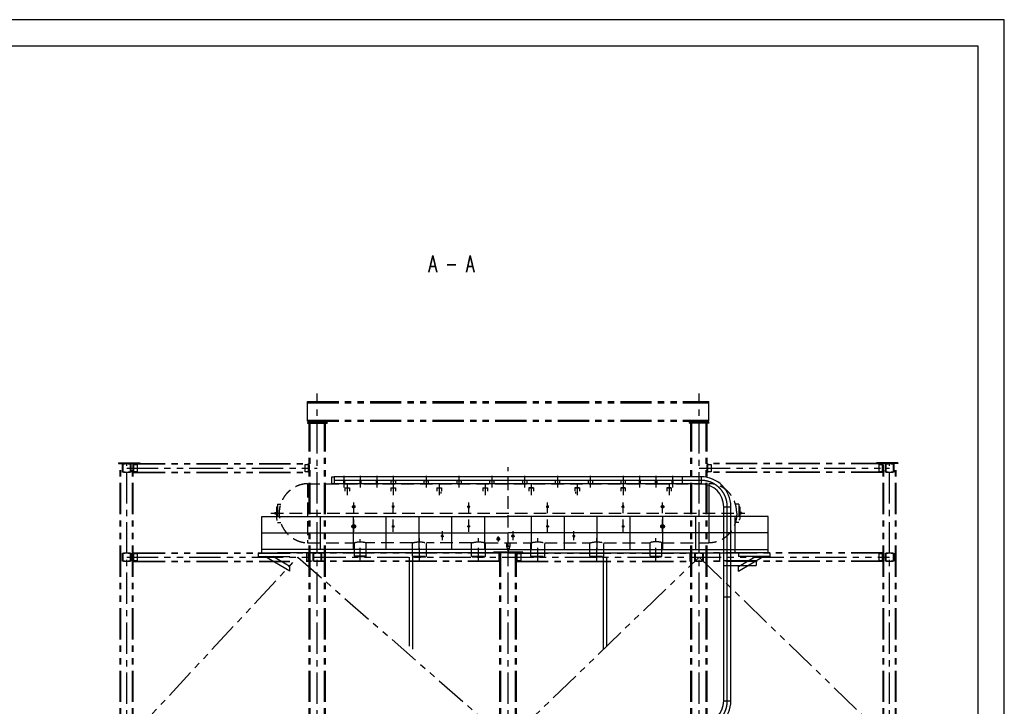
# Model space of a CAD drawing. Header units: millimetres. Extents: x -21 to 67273, y 14 to 95134.
# Tile 55 of 55: x 37290 to 67259, y 74251 to 95134. Entities that reach past the tile are written whole.
import ezdxf

# ---------------------------------------------------------------- set-up
doc = ezdxf.new("R2010")
doc.units = ezdxf.units.MM
doc.header["$LTSCALE"] = 30
for name, pattern in [('CENTER', [50.8, 31.75, -6.35, 6.35, -6.35]), ('DASHED', [19.05, 12.7, -6.35]), ('PHANTOM', [63.5, 31.75, -6.35, 6.35, -6.35, 6.35, -6.35])]:
    doc.linetypes.add(name, pattern=pattern)
for name, color, linetype in [('双点画线', 6, 'PHANTOM'), ('文本', 21, 'Continuous'), ('标注', 3, 'Continuous'), ('点画线', 2, 'CENTER'), ('细实线', 4, 'Continuous'), ('虚线', 1, 'DASHED')]:
    doc.layers.add(name, color=color, linetype=linetype)
doc.styles.get("Standard").update_dxf_attribs({"font": 'romans.shx', "width": 0.7, "bigfont": 'hzdx.shx'})

msp = doc.modelspace()

# ---------------------------------------------------------------- linework, layer by layer
for p, q in [((66459.476, 94334.368), (1979.476, 94334.368)), ((66459.476, 814.368), (66459.476, 94334.368))]:
    msp.add_line(p, q)
at = {"ltscale": 50}
for p, q in [((46795.876, 81231.618), (46857.876, 81231.618)), ((46795.876, 81012.618), (46795.876, 81231.618)), ((58027.876, 81231.618), (46857.876, 81231.618)), ((46857.876, 81231.618), (46857.876, 81012.618)), ((57457.876, 81231.618), (57457.876, 81012.618)), ((46857.876, 81012.618), (46795.876, 81012.618)), ((58027.876, 81012.618), (46857.876, 81012.618)), ((58718.376, 74415.118), (58718.376, 80322.118)), ((58937.376, 74415.118), (58937.376, 80322.118)), ((58732.876, 78690.118), (59702.649, 78690.118)), ((58732.876, 78530.118), (59702.649, 78530.118)), ((59702.649, 78690.118), (59702.649, 78530.118)), ((58937.376, 77572.118), (58718.376, 77572.118))]:
    msp.add_line(p, q, dxfattribs=at)
for centre, radius, start, end in [((58027.876, 80322.118), 909.5, 0, 90), ((58027.876, 80322.118), 690.5, 0, 90), ((58027.876, 74415.118), 909.5, 270, 0), ((58027.876, 74415.118), 690.5, 270, 0)]:
    msp.add_arc(centre, radius, start, end, dxfattribs=at)
at = {"layer": '双点画线'}
for p, q in [((46047.876, 83522.118), (58267.876, 83522.118)), ((46047.876, 82922.118), (46047.876, 83522.118)), ((46047.876, 83486.118), (58267.876, 83486.118)), ((58267.876, 82922.118), (58267.876, 83522.118)), ((46047.876, 82958.118), (58267.876, 82958.118)), ((46047.876, 82922.118), (58267.876, 82922.118)), ((46047.876, 82882.118), (46647.876, 82882.118)), ((46047.876, 82882.118), (46047.876, 82862.118)), ((46047.876, 82862.118), (46647.876, 82862.118)), ((46097.876, 36282.118), (46097.876, 82862.118)), ((46127.876, 36282.118), (46127.876, 82862.118)), ((46247.876, 82922.118), (46447.876, 82922.118)), ((46247.876, 82922.118), (46247.876, 82882.118)), ((46447.876, 82922.118), (46447.876, 82882.118)), ((46567.876, 36282.118), (46567.876, 82862.118)), ((46597.876, 36282.118), (46597.876, 82862.118)), ((46647.876, 82882.118), (46647.876, 82862.118)), ((58267.876, 82882.118), (57667.876, 82882.118)), ((57667.876, 82882.118), (57667.876, 82862.118)), ((58267.876, 82862.118), (57667.876, 82862.118)), ((57717.876, 36282.118), (57717.876, 82862.118)), ((57747.876, 36282.118), (57747.876, 82862.118)), ((57867.876, 82922.118), (57867.876, 82882.118)), ((57867.876, 82922.118), (58067.876, 82922.118)), ((58067.876, 82922.118), (58067.876, 82882.118)), ((58187.876, 36282.118), (58187.876, 82862.118)), ((58217.876, 36282.118), (58217.876, 82862.118)), ((58267.876, 82882.118), (58267.876, 82862.118)), ((40297.876, 81652.118), (40947.876, 81652.118)), ((40297.876, 81652.118), (40297.876, 81632.118)), ((40297.876, 81632.118), (40947.876, 81632.118)), ((40347.876, 36282.118), (40347.876, 81632.118)), ((40369.876, 36282.118), (40369.876, 81632.118)), ((40725.876, 36282.118), (40725.876, 81632.118)), ((40747.876, 36282.118), (40747.876, 81632.118)), ((40767.876, 81362.118), (40767.876, 81632.118)), ((40767.876, 81632.118), (46097.876, 81632.118)), ((40767.876, 81622.118), (46097.876, 81622.118)), ((40947.876, 81652.118), (40947.876, 81632.118)), ((46077.876, 81362.118), (46077.876, 81632.118)), ((58237.876, 81362.118), (58237.876, 81632.118)), ((63547.876, 81632.118), (58237.876, 81632.118)), ((63547.876, 81622.118), (58237.876, 81622.118)), ((64017.876, 81652.118), (63367.876, 81652.118)), ((63367.876, 81652.118), (63367.876, 81632.118)), ((64017.876, 81632.118), (63367.876, 81632.118)), ((63547.876, 81362.118), (63547.876, 81632.118)), ((63567.876, 36282.118), (63567.876, 81632.118)), ((63589.876, 36282.118), (63589.876, 81632.118)), ((63945.876, 36282.118), (63945.876, 81632.118)), ((63967.876, 36282.118), (63967.876, 81632.118)), ((64017.876, 81652.118), (64017.876, 81632.118)), ((40547.876, 81497.118), (46347.876, 81497.118)), ((40767.876, 81372.118), (46097.876, 81372.118)), ((40767.876, 81362.118), (46097.876, 81362.118)), ((57967.876, 81497.118), (63767.876, 81497.118)), ((63547.876, 81372.118), (58237.876, 81372.118)), ((63547.876, 81362.118), (58237.876, 81362.118)), ((40767.876, 78922.118), (46077.876, 78922.118)), ((40767.876, 78652.118), (40767.876, 78922.118)), ((40767.876, 78912.118), (45507.876, 78912.118)), ((51887.876, 78912.118), (46007.876, 78912.118)), ((46027.876, 78652.118), (46027.876, 78922.118)), ((46077.876, 78652.118), (46077.876, 78922.118)), ((51887.876, 78922.118), (46617.876, 78922.118)), ((52607.876, 78942.118), (51707.876, 78942.118)), ((51707.876, 78922.118), (51707.876, 78942.118)), ((52607.876, 78922.118), (51707.876, 78922.118)), ((51887.876, 78652.118), (51887.876, 78922.118)), ((51907.876, 36282.118), (51907.876, 78922.118)), ((51937.876, 36282.118), (51937.876, 78922.118)), ((52377.876, 36282.118), (52377.876, 78922.118)), ((52407.876, 36282.118), (52407.876, 78922.118)), ((52427.876, 78922.118), (57697.876, 78922.118)), ((52427.876, 78652.118), (52427.876, 78922.118)), ((52427.876, 78912.118), (57697.876, 78912.118)), ((52607.876, 78922.118), (52607.876, 78942.118)), ((57697.876, 78652.118), (57697.876, 78922.118)), ((63547.876, 78922.118), (58237.876, 78922.118)), ((63547.876, 78912.118), (58237.876, 78912.118)), ((58596.756, 78652.118), (58596.756, 78922.118)), ((63547.876, 78652.118), (63547.876, 78922.118)), ((40547.876, 78787.118), (63767.876, 78787.118)), ((40547.876, 73187.118), (45757.876, 78787.118)), ((40767.876, 78662.118), (45507.876, 78662.118)), ((40767.876, 78652.118), (45507.876, 78652.118)), ((45757.876, 78787.118), (52157.876, 73187.118)), ((51887.876, 78662.118), (46007.876, 78662.118)), ((51887.876, 78652.118), (46007.876, 78652.118)), ((52157.876, 73187.118), (57967.876, 78787.118)), ((52427.876, 78662.118), (57697.876, 78662.118)), ((52427.876, 78652.118), (57697.876, 78652.118)), ((57967.876, 78787.118), (63767.876, 73187.118)), ((63547.876, 78662.118), (58237.876, 78662.118)), ((63547.876, 78652.118), (58237.876, 78652.118))]:
    msp.add_line(p, q, dxfattribs=at)
at = {"layer": '双点画线', "ltscale": 50}
for p, q in [((47191.376, 80893.463), (47324.376, 80893.463)), ((47191.376, 80893.463), (47324.376, 80893.463)), ((47191.376, 80893.463), (47191.376, 80793.463)), ((47324.376, 80893.463), (47324.376, 80793.463)), ((48591.376, 80893.463), (48591.376, 80793.463)), ((48591.376, 80893.463), (48724.376, 80893.463)), ((48591.376, 80893.463), (48724.376, 80893.463)), ((48724.376, 80893.463), (48724.376, 80793.463)), ((49991.376, 80893.463), (49991.376, 80793.463)), ((49991.376, 80893.463), (50124.376, 80893.463)), ((49991.376, 80893.463), (50124.376, 80893.463)), ((50124.376, 80893.463), (50124.376, 80793.463)), ((51391.376, 80893.463), (51391.376, 80793.463)), ((51391.376, 80893.463), (51524.376, 80893.463)), ((51391.376, 80893.463), (51524.376, 80893.463)), ((51524.376, 80893.463), (51524.376, 80793.463)), ((52791.376, 80893.463), (52791.376, 80793.463)), ((52924.376, 80893.463), (52791.376, 80893.463)), ((52791.376, 80893.463), (52924.376, 80893.463)), ((52924.376, 80893.463), (52924.376, 80793.463)), ((54324.376, 80893.463), (54191.376, 80893.463)), ((54191.376, 80893.463), (54324.376, 80893.463)), ((54191.376, 80893.463), (54191.376, 80793.463)), ((54324.376, 80893.463), (54324.376, 80793.463)), ((55724.376, 80893.463), (55591.376, 80893.463)), ((55591.376, 80893.463), (55591.376, 80793.463)), ((55591.376, 80893.463), (55724.376, 80893.463)), ((55724.376, 80893.463), (55724.376, 80793.463)), ((56991.376, 80893.463), (56991.376, 80793.463)), ((57124.376, 80893.463), (56991.376, 80893.463)), ((56991.376, 80893.463), (57124.376, 80893.463)), ((57124.376, 80893.463), (57124.376, 80793.463))]:
    msp.add_line(p, q, dxfattribs=at)
at = {"layer": '双点画线'}
for points in [[(40422.877, 81622.118), (40500.877, 81622.118), (40500.877, 81619.098), (40500.477, 81616.945), (40499.328, 81615.074), (40497.582, 81613.743), (40495.475, 81613.128), (40440.689, 81607.649), (40436.472, 81606.422), (40432.98, 81603.761), (40430.679, 81600.021), (40429.877, 81595.703), (40429.877, 81398.523), (40430.682, 81394.206), (40432.986, 81390.468), (40436.481, 81387.809), (40440.686, 81386.587), (40495.475, 81381.108), (40497.577, 81380.496), (40499.324, 81379.166), (40500.475, 81377.297), (40500.877, 81375.138), (40500.877, 81372.118), (40422.877, 81372.118)], [(40447.877, 81632.118), (40647.877, 81632.118), (40647.877, 81622.118), (40447.877, 81622.118)], [(40672.875, 81372.118), (40594.875, 81372.118), (40594.875, 81375.118), (40595.275, 81377.318), (40596.475, 81379.118), (40598.175, 81380.518), (40600.275, 81381.118), (40655.075, 81386.618), (40659.275, 81387.818), (40662.775, 81390.518), (40665.075, 81394.218), (40665.875, 81398.518), (40665.875, 81595.718), (40665.075, 81600.018), (40662.775, 81603.718), (40659.275, 81606.418), (40655.075, 81607.618), (40600.275, 81613.118), (40598.175, 81613.718), (40596.375, 81615.118), (40595.275, 81616.918), (40594.875, 81619.118), (40594.875, 81622.118), (40672.875, 81622.118)], [(40747.876, 81607.118), (40867.876, 81607.118), (40867.876, 81387.118), (40747.876, 81387.118)], [(45977.876, 81607.118), (46097.876, 81607.118), (46097.876, 81387.118), (45977.876, 81387.118)], [(58217.876, 81607.118), (58337.876, 81607.118), (58337.876, 81387.118), (58217.876, 81387.118)], [(63447.876, 81607.118), (63567.876, 81607.118), (63567.876, 81387.118), (63447.876, 81387.118)], [(63642.877, 81622.118), (63720.877, 81622.118), (63720.877, 81619.098), (63720.477, 81616.945), (63719.328, 81615.074), (63717.582, 81613.743), (63715.475, 81613.128), (63660.689, 81607.649), (63656.472, 81606.422), (63652.98, 81603.761), (63650.679, 81600.021), (63649.877, 81595.703), (63649.877, 81398.523), (63650.682, 81394.206), (63652.986, 81390.468), (63656.481, 81387.809), (63660.686, 81386.587), (63715.475, 81381.108), (63717.577, 81380.496), (63719.324, 81379.166), (63720.475, 81377.297), (63720.877, 81375.138), (63720.877, 81372.118), (63642.877, 81372.118)], [(63667.877, 81632.118), (63867.877, 81632.118), (63867.877, 81622.118), (63667.877, 81622.118)], [(63892.875, 81372.118), (63814.875, 81372.118), (63814.875, 81375.118), (63815.275, 81377.318), (63816.475, 81379.118), (63818.175, 81380.518), (63820.275, 81381.118), (63875.075, 81386.618), (63879.275, 81387.818), (63882.775, 81390.518), (63885.075, 81394.218), (63885.875, 81398.518), (63885.875, 81595.718), (63885.075, 81600.018), (63882.775, 81603.718), (63879.275, 81606.418), (63875.075, 81607.618), (63820.275, 81613.118), (63818.175, 81613.718), (63816.375, 81615.118), (63815.275, 81616.918), (63814.875, 81619.118), (63814.875, 81622.118), (63892.875, 81622.118)], [(40447.877, 81372.118), (40647.877, 81372.118), (40647.877, 81362.118), (40447.877, 81362.118)], [(63667.877, 81372.118), (63867.877, 81372.118), (63867.877, 81362.118), (63667.877, 81362.118)], [(40422.877, 78912.118), (40500.877, 78912.118), (40500.877, 78909.098), (40500.477, 78906.945), (40499.328, 78905.074), (40497.582, 78903.743), (40495.475, 78903.128), (40440.689, 78897.649), (40436.472, 78896.422), (40432.98, 78893.761), (40430.679, 78890.021), (40429.877, 78885.703), (40429.877, 78688.523), (40430.682, 78684.206), (40432.986, 78680.468), (40436.481, 78677.809), (40440.686, 78676.587), (40495.475, 78671.108), (40497.577, 78670.496), (40499.324, 78669.166), (40500.475, 78667.297), (40500.877, 78665.138), (40500.877, 78662.118), (40422.877, 78662.118)], [(40447.877, 78922.118), (40647.877, 78922.118), (40647.877, 78912.118), (40447.877, 78912.118)], [(40672.875, 78662.118), (40594.875, 78662.118), (40594.875, 78665.118), (40595.275, 78667.318), (40596.475, 78669.118), (40598.175, 78670.518), (40600.275, 78671.118), (40655.075, 78676.618), (40659.275, 78677.818), (40662.775, 78680.518), (40665.075, 78684.218), (40665.875, 78688.518), (40665.875, 78885.718), (40665.075, 78890.018), (40662.775, 78893.718), (40659.275, 78896.418), (40655.075, 78897.618), (40600.275, 78903.118), (40598.175, 78903.718), (40596.375, 78905.118), (40595.275, 78906.918), (40594.875, 78909.118), (40594.875, 78912.118), (40672.875, 78912.118)], [(40747.876, 78897.118), (40867.876, 78897.118), (40867.876, 78677.118), (40747.876, 78677.118)], [(46222.877, 78912.118), (46300.877, 78912.118), (46300.877, 78909.098), (46300.477, 78906.945), (46299.328, 78905.074), (46297.582, 78903.743), (46295.475, 78903.128), (46240.689, 78897.649), (46236.472, 78896.422), (46232.98, 78893.761), (46230.679, 78890.021), (46229.877, 78885.703), (46229.877, 78688.523), (46230.682, 78684.206), (46232.986, 78680.468), (46236.481, 78677.809), (46240.686, 78676.587), (46295.475, 78671.108), (46297.577, 78670.496), (46299.324, 78669.166), (46300.475, 78667.297), (46300.877, 78665.138), (46300.877, 78662.118), (46222.877, 78662.118)], [(46247.877, 78922.118), (46447.877, 78922.118), (46447.877, 78912.118), (46247.877, 78912.118)], [(46472.875, 78662.118), (46394.875, 78662.118), (46394.875, 78665.118), (46395.275, 78667.318), (46396.475, 78669.118), (46398.175, 78670.518), (46400.275, 78671.118), (46455.075, 78676.618), (46459.275, 78677.818), (46462.775, 78680.518), (46465.075, 78684.218), (46465.875, 78688.518), (46465.875, 78885.718), (46465.075, 78890.018), (46462.775, 78893.718), (46459.275, 78896.418), (46455.075, 78897.618), (46400.275, 78903.118), (46398.175, 78903.718), (46396.375, 78905.118), (46395.275, 78906.918), (46394.875, 78909.118), (46394.875, 78912.118), (46472.875, 78912.118)], [(52427.876, 78897.118), (52547.876, 78897.118), (52547.876, 78677.118), (52427.876, 78677.118)], [(57842.877, 78912.118), (57920.877, 78912.118), (57920.877, 78909.098), (57920.477, 78906.945), (57919.328, 78905.074), (57917.582, 78903.743), (57915.475, 78903.128), (57860.689, 78897.649), (57856.472, 78896.422), (57852.98, 78893.761), (57850.679, 78890.021), (57849.877, 78885.703), (57849.877, 78688.523), (57850.682, 78684.206), (57852.986, 78680.468), (57856.481, 78677.809), (57860.686, 78676.587), (57915.475, 78671.108), (57917.577, 78670.496), (57919.324, 78669.166), (57920.475, 78667.297), (57920.877, 78665.138), (57920.877, 78662.118), (57842.877, 78662.118)], [(57867.877, 78922.118), (58067.877, 78922.118), (58067.877, 78912.118), (57867.877, 78912.118)], [(58092.875, 78662.118), (58014.875, 78662.118), (58014.875, 78665.118), (58015.275, 78667.318), (58016.475, 78669.118), (58018.175, 78670.518), (58020.275, 78671.118), (58075.075, 78676.618), (58079.275, 78677.818), (58082.775, 78680.518), (58085.075, 78684.218), (58085.875, 78688.518), (58085.875, 78885.718), (58085.075, 78890.018), (58082.775, 78893.718), (58079.275, 78896.418), (58075.075, 78897.618), (58020.275, 78903.118), (58018.175, 78903.718), (58016.375, 78905.118), (58015.275, 78906.918), (58014.875, 78909.118), (58014.875, 78912.118), (58092.875, 78912.118)], [(63447.876, 78897.118), (63567.876, 78897.118), (63567.876, 78677.118), (63447.876, 78677.118)], [(63642.877, 78912.118), (63720.877, 78912.118), (63720.877, 78909.098), (63720.477, 78906.945), (63719.328, 78905.074), (63717.582, 78903.743), (63715.475, 78903.128), (63660.689, 78897.649), (63656.472, 78896.422), (63652.98, 78893.761), (63650.679, 78890.021), (63649.877, 78885.703), (63649.877, 78688.523), (63650.682, 78684.206), (63652.986, 78680.468), (63656.481, 78677.809), (63660.686, 78676.587), (63715.475, 78671.108), (63717.577, 78670.496), (63719.324, 78669.166), (63720.475, 78667.297), (63720.877, 78665.138), (63720.877, 78662.118), (63642.877, 78662.118)], [(63667.877, 78922.118), (63867.877, 78922.118), (63867.877, 78912.118), (63667.877, 78912.118)], [(63892.875, 78662.118), (63814.875, 78662.118), (63814.875, 78665.118), (63815.275, 78667.318), (63816.475, 78669.118), (63818.175, 78670.518), (63820.275, 78671.118), (63875.075, 78676.618), (63879.275, 78677.818), (63882.775, 78680.518), (63885.075, 78684.218), (63885.875, 78688.518), (63885.875, 78885.718), (63885.075, 78890.018), (63882.775, 78893.718), (63879.275, 78896.418), (63875.075, 78897.618), (63820.275, 78903.118), (63818.175, 78903.718), (63816.375, 78905.118), (63815.275, 78906.918), (63814.875, 78909.118), (63814.875, 78912.118), (63892.875, 78912.118)], [(40447.877, 78662.118), (40647.877, 78662.118), (40647.877, 78652.118), (40447.877, 78652.118)], [(46247.877, 78662.118), (46447.877, 78662.118), (46447.877, 78652.118), (46247.877, 78652.118)], [(57867.877, 78662.118), (58067.877, 78662.118), (58067.877, 78652.118), (57867.877, 78652.118)], [(63667.877, 78662.118), (63867.877, 78662.118), (63867.877, 78652.118), (63667.877, 78652.118)]]:
    msp.add_lwpolyline(points, close=True, dxfattribs=at)
at = {"layer": '标注', "ltscale": 50}
for p, q in [((58027.876, 81231.618), (58027.876, 81012.618)), ((58718.376, 80322.118), (58937.376, 80322.118)), ((58718.376, 74415.118), (58937.376, 74415.118))]:
    msp.add_line(p, q, dxfattribs=at)
at = {"layer": '点画线'}
for p, q in [((46347.876, 36222.118), (46347.876, 83762.118)), ((57967.876, 36222.118), (57967.876, 83762.118)), ((40547.876, 36222.118), (40547.876, 81632.118)), ((63767.876, 36222.118), (63767.876, 81632.118)), ((50107.876, 80777.081), (50107.876, 80718.932)), ((54207.876, 80777.081), (54207.876, 80718.932)), ((52157.876, 36222.118), (52157.876, 78922.118))]:
    msp.add_line(p, q, dxfattribs=at)
at = {"layer": '点画线', "ltscale": 50}
for p, q in [((58027.876, 81122.118), (46857.876, 81122.118)), ((47257.876, 81027.847), (47257.876, 80677.022)), ((48657.876, 81027.847), (48657.876, 80677.022)), ((50057.876, 81027.847), (50057.876, 80677.022)), ((51457.876, 81027.847), (51457.876, 80677.022)), ((52857.876, 81027.847), (52857.876, 80677.022)), ((54257.876, 81027.847), (54257.876, 80677.022)), ((55657.876, 81027.847), (55657.876, 80677.022)), ((57057.876, 81027.847), (57057.876, 80677.022)), ((58827.876, 74415.118), (58827.876, 80322.118))]:
    msp.add_line(p, q, dxfattribs=at)
for centre, start, end in [((58027.876, 80322.118), 0, 90), ((58027.876, 74415.118), 270, 0)]:
    msp.add_arc(centre, 800, start, end, dxfattribs=at)
at = {"layer": '细实线'}
for p, q in [((67259.476, 95134.368), (-20.524, 95134.368)), ((67259.476, 14.368), (67259.476, 95134.368)), ((44657.876, 80022.118), (52157.876, 80022.118)), ((44657.876, 78922.118), (44657.876, 80022.118)), ((46447.876, 79022.118), (46447.876, 80022.118)), ((47447.876, 79022.118), (47447.876, 80022.118)), ((48447.876, 79022.118), (48447.876, 80022.118)), ((49447.876, 79022.118), (49447.876, 80022.118)), ((50447.876, 79022.118), (50447.876, 80022.118)), ((51447.876, 79022.118), (51447.876, 80022.118)), ((60067.876, 80022.118), (52157.876, 80022.118)), ((52867.876, 79022.118), (52867.876, 80022.118)), ((53867.876, 79022.118), (53867.876, 80022.118)), ((54867.876, 79022.118), (54867.876, 80022.118)), ((55867.876, 79022.118), (55867.876, 80022.118)), ((56867.876, 79022.118), (56867.876, 80022.118)), ((57867.876, 79022.118), (57867.876, 80022.118)), ((59067.876, 78922.118), (59067.876, 80022.118)), ((60067.876, 78922.118), (60067.876, 80022.118)), ((44657.876, 79522.118), (52157.876, 79522.118)), ((60067.876, 79522.118), (52157.876, 79522.118)), ((44551.913, 78922.118), (44551.913, 78802.118)), ((44551.913, 78922.118), (45507.876, 78922.118)), ((52157.876, 79022.118), (44657.876, 79022.118)), ((52157.876, 78922.118), (45141.913, 78922.118)), ((46097.876, 78922.118), (46097.876, 78802.118)), ((52157.876, 79022.118), (60067.876, 79022.118)), ((52157.876, 79022.118), (52157.876, 78922.118)), ((52157.876, 79022.118), (52157.876, 78922.118)), ((52157.876, 79022.118), (52157.876, 78922.118)), ((52157.876, 79022.118), (52157.876, 78922.118)), ((52157.876, 78922.118), (59173.839, 78922.118)), ((60122.719, 78922.118), (59166.756, 78922.118)), ((59166.756, 78922.118), (59166.756, 78802.118)), ((60122.719, 78922.118), (60122.719, 78802.118)), ((44551.913, 78802.118), (45507.876, 78802.118)), ((45507.876, 78365.19), (44751.094, 78802.118)), ((45507.876, 78503.754), (44991.094, 78802.118)), ((49158.876, 76077.72), (49158.876, 78787.118)), ((49252.876, 75987.118), (49252.876, 78787.118)), ((55062.876, 75987.118), (55062.876, 78787.118)), ((55156.876, 76077.72), (55156.876, 78787.118)), ((60122.719, 78802.118), (59166.756, 78802.118)), ((59166.756, 78503.754), (59683.538, 78802.118)), ((59166.756, 78365.19), (59923.538, 78802.118)), ((45507.876, 78365.19), (45507.876, 78503.754)), ((59166.756, 78365.19), (59166.756, 78503.754))]:
    msp.add_line(p, q, dxfattribs=at)
at = {"layer": '虚线'}
for p, q in [((52157.876, 78542.621), (52157.876, 81519.733)), ((47157.876, 81256.502), (47157.876, 80905.677)), ((47657.876, 81256.502), (47657.876, 80905.677)), ((48157.876, 81256.502), (48157.876, 80905.677)), ((48657.876, 81256.502), (48657.876, 80905.677)), ((49657.876, 81256.502), (49657.876, 80905.677)), ((50657.876, 81256.502), (50657.876, 80905.677)), ((51657.876, 81256.502), (51657.876, 80905.677)), ((52657.876, 81256.502), (52657.876, 80905.677)), ((53657.876, 81256.502), (53657.876, 80905.677)), ((54657.876, 81256.502), (54657.876, 80905.677)), ((55657.876, 81256.502), (55657.876, 80905.677)), ((56157.876, 81256.502), (56157.876, 80905.677)), ((56657.876, 81256.502), (56657.876, 80905.677)), ((57157.876, 81256.502), (57157.876, 80905.677)), ((46047.876, 81022.118), (56629.376, 81022.118)), ((46047.876, 81022.118), (46047.876, 79222.118)), ((46047.876, 80982.118), (46047.876, 79262.118)), ((46047.876, 80982.118), (46047.876, 79262.118)), ((47143.876, 81102.118), (47171.876, 81102.118)), ((47143.876, 81102.118), (47143.876, 81022.118)), ((47171.876, 81102.118), (47171.876, 81022.118)), ((47645.376, 81102.118), (47645.376, 81022.118)), ((47645.376, 81102.118), (47670.376, 81102.118)), ((47670.376, 81102.118), (47670.376, 81022.118)), ((48145.376, 81102.118), (48170.376, 81102.118)), ((48145.376, 81102.118), (48145.376, 81022.118)), ((48170.376, 81102.118), (48170.376, 81022.118)), ((48170.376, 81022.118), (48213.376, 81022.118)), ((48186.376, 81022.118), (48213.376, 81022.118)), ((48591.376, 81122.118), (48724.376, 81122.118)), ((48591.376, 81122.118), (48591.376, 81022.118)), ((48724.376, 81122.118), (48724.376, 81022.118)), ((49591.376, 81122.118), (49724.376, 81122.118)), ((49591.376, 81122.118), (49591.376, 81022.118)), ((49724.376, 81122.118), (49724.376, 81022.118)), ((50591.376, 81122.118), (50724.376, 81122.118)), ((50591.376, 81122.118), (50591.376, 81022.118)), ((50724.376, 81122.118), (50724.376, 81022.118)), ((51591.376, 81122.118), (51724.376, 81122.118)), ((51591.376, 81122.118), (51591.376, 81022.118)), ((51724.376, 81122.118), (51724.376, 81022.118)), ((52724.376, 81122.118), (52591.376, 81122.118)), ((52591.376, 81122.118), (52591.376, 81022.118)), ((52724.376, 81122.118), (52724.376, 81022.118)), ((53591.376, 81122.118), (53591.376, 81022.118)), ((53724.376, 81122.118), (53591.376, 81122.118)), ((53724.376, 81122.118), (53724.376, 81022.118)), ((54724.376, 81122.118), (54591.376, 81122.118)), ((54591.376, 81122.118), (54591.376, 81022.118)), ((54724.376, 81122.118), (54724.376, 81022.118)), ((55591.376, 81122.118), (55591.376, 81022.118)), ((55724.376, 81122.118), (55591.376, 81122.118)), ((55724.376, 81122.118), (55724.376, 81022.118)), ((56171.876, 81102.118), (56143.876, 81102.118)), ((56143.876, 81102.118), (56143.876, 81022.118)), ((56171.876, 81102.118), (56171.876, 81022.118)), ((56629.376, 81022.118), (56602.376, 81022.118)), ((56629.376, 81022.118), (56602.376, 81022.118)), ((56629.376, 81022.118), (56602.376, 81022.118)), ((56686.376, 81102.118), (56629.376, 81102.118)), ((56629.376, 81102.118), (56629.376, 81022.118)), ((56686.376, 81102.118), (56686.376, 81022.118)), ((56686.376, 81022.118), (58267.876, 81022.118)), ((57171.876, 81102.118), (57143.876, 81102.118)), ((57143.876, 81102.118), (57143.876, 81022.118)), ((57171.876, 81102.118), (57171.876, 81022.118)), ((58267.876, 81022.118), (58267.876, 79222.118)), ((58267.876, 80982.118), (58267.876, 80777.883)), ((58267.876, 80633.151), (58267.876, 79262.118)), ((45104.074, 80322.118), (45134.074, 80322.118)), ((45104.074, 80322.118), (45104.074, 79922.118)), ((45134.074, 80402.118), (45134.074, 79842.118)), ((45134.074, 80402.118), (45234.734, 80402.118)), ((47457.876, 79555.61), (47457.876, 80445.865)), ((48632.876, 80305.857), (48632.876, 80334.426)), ((48657.876, 79555.61), (48657.876, 80445.865)), ((48682.876, 80305.857), (48682.876, 80334.426)), ((50932.876, 80305.857), (50932.876, 80334.426)), ((50957.876, 79555.61), (50957.876, 80445.865)), ((50982.876, 80305.857), (50982.876, 80334.426)), ((53332.876, 80305.857), (53332.876, 80334.426)), ((53357.876, 79555.61), (53357.876, 80445.865)), ((53382.876, 80305.857), (53382.876, 80334.426)), ((55632.876, 80305.857), (55632.876, 80334.426)), ((55657.876, 79555.61), (55657.876, 80445.865)), ((55682.876, 80305.857), (55682.876, 80334.426)), ((56857.876, 79555.61), (56857.876, 80445.865)), ((59181.678, 80402.118), (59081.018, 80402.118)), ((59181.678, 80402.118), (59181.678, 79842.118)), ((59211.678, 80322.118), (59181.678, 80322.118)), ((59211.678, 80322.118), (59211.678, 79922.118)), ((44934.585, 80122.118), (59361.678, 80122.118)), ((45054.074, 80142.118), (45104.074, 80142.118)), ((45054.074, 80142.118), (45054.074, 80102.118)), ((45054.074, 80102.118), (45104.074, 80102.118)), ((59261.678, 80142.118), (59211.678, 80142.118)), ((59261.678, 80102.118), (59211.678, 80102.118)), ((59261.678, 80142.118), (59261.678, 80102.118)), ((45104.074, 79922.118), (45134.074, 79922.118)), ((45134.074, 79842.118), (45234.734, 79842.118)), ((59181.678, 79842.118), (59081.018, 79842.118)), ((59211.678, 79922.118), (59181.678, 79922.118)), ((50132.876, 79414.295), (50132.876, 79441.171)), ((50157.876, 79304.591), (50157.876, 79573.921)), ((50182.876, 79414.295), (50182.876, 79441.171)), ((51857.876, 79418.96), (51857.876, 79267.1)), ((52274.376, 79414.295), (52274.376, 79441.171)), ((52307.876, 79304.591), (52307.876, 79573.921)), ((52341.376, 79414.295), (52341.376, 79441.171)), ((54132.876, 79414.295), (54132.876, 79441.171)), ((54157.876, 79304.591), (54157.876, 79573.921)), ((54182.876, 79414.295), (54182.876, 79441.171)), ((46047.876, 79222.118), (47482.376, 79222.118)), ((47482.376, 78817.118), (47482.376, 79222.118)), ((47657.876, 78688.035), (47657.876, 79329.906)), ((49244.876, 79222.118), (47833.376, 79222.118)), ((47833.376, 78817.118), (47833.376, 79222.118)), ((49244.876, 78817.118), (49244.876, 79222.118)), ((49457.876, 78688.035), (49457.876, 79361.168)), ((51044.876, 79222.118), (49670.876, 79222.118)), ((49670.876, 78817.118), (49670.876, 79222.118)), ((51044.876, 78817.118), (51044.876, 79222.118)), ((51257.876, 78688.035), (51257.876, 79361.168)), ((51470.876, 79222.118), (52844.876, 79222.118)), ((51470.876, 78817.118), (51470.876, 79222.118)), ((51817.876, 79356.546), (51817.876, 79316.546)), ((51837.876, 79383.422), (51837.876, 79356.546)), ((51877.876, 79383.422), (51877.876, 79356.546)), ((51897.876, 79356.546), (51897.876, 79316.546)), ((52103.876, 79222.118), (52103.876, 79119.346)), ((52103.876, 79119.346), (52128.876, 79061.492)), ((52103.876, 79119.346), (52211.876, 79119.346)), ((52211.876, 79119.346), (52186.876, 79061.492)), ((52211.876, 79222.118), (52211.876, 79119.346)), ((52844.876, 78817.118), (52844.876, 79222.118)), ((53057.876, 78688.035), (53057.876, 79361.168)), ((53270.876, 79222.118), (54644.876, 79222.118)), ((53270.876, 78817.118), (53270.876, 79222.118)), ((54644.876, 78817.118), (54644.876, 79222.118)), ((54857.876, 78688.035), (54857.876, 79361.168)), ((55070.876, 79222.118), (56482.376, 79222.118)), ((55070.876, 78817.118), (55070.876, 79222.118)), ((56482.376, 78817.118), (56482.376, 79222.118)), ((56657.876, 78688.035), (56657.876, 79361.168)), ((56833.376, 79222.118), (58267.876, 79222.118)), ((56833.376, 78817.118), (56833.376, 79222.118)), ((52128.876, 79061.492), (52128.876, 79014.887)), ((52128.876, 79061.492), (52186.876, 79061.492)), ((52128.876, 79014.887), (52186.876, 79014.887)), ((52186.876, 79061.492), (52186.876, 79014.887)), ((47833.376, 78817.118), (47482.376, 78817.118)), ((47507.376, 78792.118), (47482.376, 78817.118)), ((47808.376, 78792.118), (47507.376, 78792.118)), ((47833.376, 78817.118), (47808.376, 78792.118)), ((49244.876, 78817.118), (49670.876, 78817.118)), ((49244.876, 78817.118), (49269.876, 78792.118)), ((49269.876, 78792.118), (49645.876, 78792.118)), ((49645.876, 78792.118), (49670.876, 78817.118)), ((51044.876, 78817.118), (51470.876, 78817.118)), ((51044.876, 78817.118), (51069.876, 78792.118)), ((51069.876, 78792.118), (51445.876, 78792.118)), ((51445.876, 78792.118), (51470.876, 78817.118)), ((52844.876, 78817.118), (53270.876, 78817.118)), ((52844.876, 78817.118), (52869.876, 78792.118)), ((52869.876, 78792.118), (53245.876, 78792.118)), ((53245.876, 78792.118), (53270.876, 78817.118)), ((54644.876, 78817.118), (55070.876, 78817.118)), ((54644.876, 78817.118), (54669.876, 78792.118)), ((54669.876, 78792.118), (55045.876, 78792.118)), ((55045.876, 78792.118), (55070.876, 78817.118)), ((56482.376, 78817.118), (56833.376, 78817.118)), ((56482.376, 78817.118), (56507.376, 78792.118)), ((56507.376, 78792.118), (56808.376, 78792.118)), ((56808.376, 78792.118), (56833.376, 78817.118))]:
    msp.add_line(p, q, dxfattribs=at)
for centre, radius in [((47457.876, 80322.118), 38), ((47457.876, 80322.118), 23), ((56857.876, 80322.118), 38), ((56857.876, 80322.118), 23), ((47457.876, 79722.118), 54.5), ((47457.876, 79722.118), 29.5), ((48657.876, 79722.118), 25), ((50957.876, 79722.118), 25), ((53357.876, 79722.118), 25), ((55657.876, 79722.118), 25), ((56857.876, 79722.118), 54.5), ((56857.876, 79722.118), 29.5)]:
    msp.add_circle(centre, radius, dxfattribs=at)
msp.add_arc((56657.876, 81044.634), 36.321, 218.3100629, 321.6899371, dxfattribs=at)
for centre, major_axis, ratio, start_param, end_param in [((46088.296, 80122.118), (637.038, 637.038), 1, 0.830279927, 3.882109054), ((58267.876, 80122.118), (-49.016, -898.838), 0.940621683, 2.342268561, 3.199503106), ((58267.876, 80122.118), (49.016, 898.838), 0.940621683, -1.519546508, -0.799324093), ((48657.876, 80305.857), (-25, 0), 0.321145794, 0, 3.141592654), ((50957.876, 80305.857), (-25, 0), 0.321145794, 0, 3.141592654), ((50157.876, 79441.171), (-25, 0), 0.447830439, 3.141592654, 6.283185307), ((52307.876, 79441.171), (-33.5, 0), 0.33420182, 3.141592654, 6.283185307), ((51857.876, 79356.546), (40, 0), 0.273937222, 2.094395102, 3.141592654), ((51857.876, 79356.546), (20, 0), 0.559788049, 3.141592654, 6.283185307), ((51857.876, 79356.546), (40, 0), 0.273937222, 0, 1.047197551), ((56657.876, 79222.118), (-175.5, 0), 0.171829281, 3.141592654, 6.283185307)]:
    msp.add_ellipse(centre, major_axis=major_axis, ratio=ratio, start_param=start_param, end_param=end_param, dxfattribs=at)
for centre, major_axis, ratio in [((48657.876, 80334.426), (-25, 0), 0.489469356), ((50957.876, 80334.426), (-25, 0), 0.489469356), ((50157.876, 79414.295), (-25, 0), 0.447830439), ((52307.876, 79414.295), (-33.5, 0), 0.33420182), ((51857.876, 79383.422), (20, 0), 0.559788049)]:
    msp.add_ellipse(centre, major_axis=major_axis, ratio=ratio, dxfattribs=at)
at = {"layer": '虚线', "extrusion": (0, 0, -1)}
for centre, ratio in [((53357.876, 80334.426), 0.489469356), ((55657.876, 80334.426), 0.489469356), ((54157.876, 79414.295), 0.447830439)]:
    msp.add_ellipse(centre, major_axis=(25, 0), ratio=ratio, dxfattribs=at)
for centre, major_axis, ratio, start_param, end_param in [((53357.876, 80305.857), (25, 0), 0.321145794, 0, 3.141592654), ((55657.876, 80305.857), (25, 0), 0.321145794, 0, 3.141592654), ((58267.876, 80122.118), (-49.016, 898.838), 0.940621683, 1.622046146, 3.199503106), ((54157.876, 79441.171), (25, 0), 0.447830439, 3.141592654, 6.283185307), ((47657.876, 79222.118), (175.5, 0), 0.171829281, 3.141592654, 6.283185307), ((49468.876, 78402.868), (-113.118, 842.612), 0.947820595, -0.14070124, 0.393824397), ((51268.876, 78402.868), (-113.118, 842.612), 0.947820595, -0.14070124, 0.393824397), ((51857.876, 79316.546), (40, 0), 0.273937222, 0, 3.141592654), ((53068.876, 78402.868), (-113.118, 842.612), 0.947820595, -0.14070124, 0.393824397), ((54868.876, 78402.868), (-113.118, 842.612), 0.947820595, -0.14070124, 0.393824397)]:
    msp.add_ellipse(centre, major_axis=major_axis, ratio=ratio, start_param=start_param, end_param=end_param, dxfattribs=at)

# ---------------------------------------------------------------- texts
at = {"layer": '文本', "width": 0.7}
msp.add_text('A - A', height=500, dxfattribs=at).set_placement((49730.307, 87459.551))

doc.saveas('drawing.dxf')
